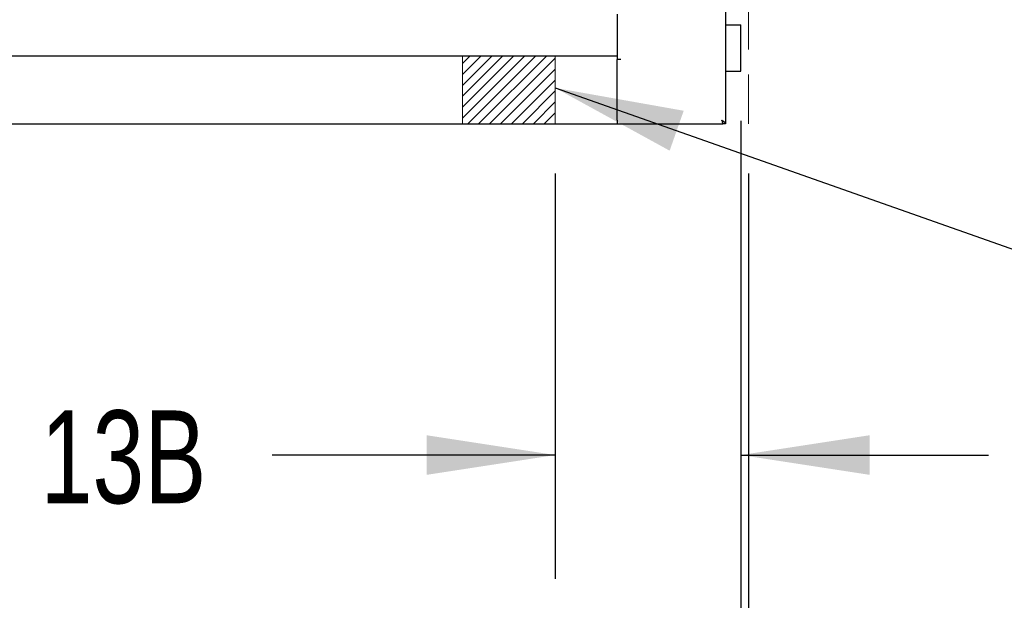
# Model space of a CAD drawing. Header units: inches. Extents: x 33 to 537, y 23 to 447.
# Tile 17 of 68: x 97 to 113, y 38 to 48. Entities that reach past the tile are written whole.
import ezdxf

# ---------------------------------------------------------------- set-up
doc = ezdxf.new("R2010")
doc.units = ezdxf.units.IN
doc.header["$LTSCALE"] = 16
doc.header["$MEASUREMENT"] = 0
doc.linetypes.add('HIDDEN', pattern=[0.075, 0.05, -0.025])
doc.layers.add('FORMAT', color=7, linetype='Continuous')
doc.styles.add('SLDTEXTSTYLE0', font='TXT', dxfattribs={"width": 0.75})
doc.dimstyles.new('SLDDIMSTYLE0', dxfattribs={"dimtxt": 1.5, "dimasz": 2.08, "dimexe": 0, "dimexo": 0.0625, "dimgap": 0.375, "dimtad": 0, "dimtih": 1, "dimtoh": 1, "dimdec": 0, "dimrnd": 1e-09, "dimzin": 12, "dimdsep": 46, "dimlunit": 5, "dimtxsty": 'SLDTEXTSTYLE0', "dimsah": 1, "dimcen": 0.09, "dimadec": 0, "dimazin": 3, "dimtfac": 1, "dimtdec": 0, "dimtofl": 0, "dimtmove": 0, "dimatfit": 3, "dimfxl": 0, "dimfrac": 2, "dimtolj": 1, "dimtzin": 12, "dimarcsym": 0})
doc.dimstyles.new('SLDDIMSTYLE1', dxfattribs={"dimtxt": 1.5, "dimasz": 2.08, "dimexe": 0, "dimexo": 0.0625, "dimgap": 0.375, "dimtad": 0, "dimtih": 1, "dimtoh": 1, "dimdec": 0, "dimrnd": 1e-09, "dimzin": 12, "dimdsep": 46, "dimlunit": 5, "dimtxsty": 'SLDTEXTSTYLE0', "dimsah": 1, "dimcen": 0.09, "dimadec": 0, "dimazin": 3, "dimtfac": 1, "dimtdec": 0, "dimtmove": 0, "dimatfit": 0, "dimfxl": 0, "dimfrac": 2, "dimtolj": 1, "dimtzin": 12, "dimarcsym": 0})
doc.dimstyles.new('SLDDIMSTYLE2', dxfattribs={"dimtxt": 0.18, "dimasz": 2.08, "dimexe": 0, "dimexo": 0.0625, "dimgap": 0, "dimtad": 0, "dimtih": 1, "dimtoh": 1, "dimdec": 0, "dimrnd": 1e-09, "dimzin": 0, "dimdsep": 46, "dimlunit": 5, "dimtxsty": 'Standard', "dimsah": 1, "dimcen": 0.09, "dimadec": 0, "dimazin": 0, "dimtfac": 2.08, "dimtdec": 0, "dimtofl": 0, "dimtmove": 0, "dimatfit": 3, "dimfxl": 0, "dimfrac": 2, "dimtolj": 1, "dimtzin": 0, "dimarcsym": 0})

# ---------------------------------------------------------------- blocks, each defined once
blk = doc.blocks.new('_D_1')
at = {"layer": 'FORMAT'}
for p, q in [((108.315, 45.967), (108.315, 38.567)), ((105.315, 45.117), (105.315, 38.567)), ((105.315, 40.567), (100.741, 40.567)), ((108.315, 40.567), (112.315, 40.567))]:
    blk.add_line(p, q, dxfattribs=at)
for points in [[(105.315, 40.567), (103.235, 40.887), (103.235, 40.247)], [(108.315, 40.567), (110.395, 40.247), (110.395, 40.887)]]:
    blk.add_solid(points, dxfattribs=at)
at = {"layer": 'FORMAT', "insert": (96.999, 41.288), "char_height": 1.5, "attachment_point": 1, "style": 'SLDTEXTSTYLE0'}
blk.add_mtext('13B', dxfattribs=at)
blk = doc.blocks.new('_D_4')
at = {"layer": 'FORMAT'}
for p, q in [((60.44, 45.117), (60.44, 29.883)), ((108.44, 45.117), (108.44, 29.883)), ((60.44, 31.883), (82.958, 31.883)), ((108.44, 31.883), (85.922, 31.883))]:
    blk.add_line(p, q, dxfattribs=at)
for points in [[(60.44, 31.883), (62.52, 31.563), (62.52, 32.203)], [(108.44, 31.883), (106.36, 32.203), (106.36, 31.563)]]:
    blk.add_solid(points, dxfattribs=at)
at = {"layer": 'FORMAT', "insert": (83.3, 32.605), "char_height": 1.5, "attachment_point": 1, "style": 'SLDTEXTSTYLE0'}
blk.add_mtext('5B', dxfattribs=at)
blk = doc.blocks.new('_D_6')
at = {"layer": 'FORMAT'}
for p, q in [((60.565, 45.967), (60.565, 33.011)), ((108.315, 45.967), (108.315, 33.011)), ((60.565, 35.011), (82.958, 35.011)), ((108.315, 35.011), (85.922, 35.011))]:
    blk.add_line(p, q, dxfattribs=at)
for points in [[(60.565, 35.011), (62.645, 34.691), (62.645, 35.331)], [(108.315, 35.011), (106.235, 35.331), (106.235, 34.691)]]:
    blk.add_solid(points, dxfattribs=at)
at = {"layer": 'FORMAT', "insert": (83.3, 35.733), "char_height": 1.5, "attachment_point": 1, "style": 'SLDTEXTSTYLE0'}
blk.add_mtext('2B', dxfattribs=at)

msp = doc.modelspace()

# ---------------------------------------------------------------- hatches: boundary and pattern name
at = {"layer": 'FORMAT'}
h = msp.add_hatch(dxfattribs=at)
h.set_pattern_fill('ANSI31', color=256, style=0)
h.paths.add_polyline_path([(105.315, 45.917), (105.315, 47.017), (103.815, 47.017), (103.815, 45.917)], flags=0)

# ---------------------------------------------------------------- linework, layer by layer
at = {"color": 7, "linetype": 'Continuous', "lineweight": 25}
for p, q in [((108.065, 57.105), (108.065, 45.917)), ((106.315, 47.692), (106.315, 47.017)), ((108.065, 47.517), (108.245, 47.517)), ((108.245, 47.517), (108.315, 47.517)), ((108.315, 46.767), (108.315, 47.517)), ((62.565, 47.017), (106.315, 47.017)), ((106.315, 47.017), (106.315, 46.959)), ((106.315, 45.975), (106.315, 46.959)), ((106.373, 46.955), (106.315, 46.955)), ((106.315, 45.975), (106.315, 46.955)), ((108.065, 46.767), (108.245, 46.767)), ((108.245, 46.767), (108.315, 46.767)), ((62.565, 45.917), (106.315, 45.917)), ((106.315, 45.975), (106.315, 45.917)), ((106.315, 45.917), (108.022, 45.917)), ((108.022, 45.917), (108.022, 45.943)), ((108.065, 45.917), (108.027, 45.917))]:
    msp.add_line(p, q, dxfattribs=at)
for points, knots in [([(108.027, 45.917), (108.026, 45.925), (108.024, 45.943), (108.014, 45.962), (108.008, 45.973), (108.007, 45.975)], [0, 0, 0, 0, 0.4529408, 0.908661, 1, 1, 1, 1]), ([(108.065, 45.917), (108.064, 45.922), (108.063, 45.931), (108.049, 45.946), (108.029, 45.961), (108.014, 45.97), (108.007, 45.975)], [0, 0, 0, 0, 0.254731, 0.509627, 0.764513, 1, 1, 1, 1]), ([(108.007, 45.975), (108.009, 45.967), (108.011, 45.952), (108.015, 45.933), (108.019, 45.919), (108.021, 45.918), (108.022, 45.917)], [0, 0, 0, 0, 0.250002, 0.500002, 0.749998, 1, 1, 1, 1]), ([(108.007, 45.975), (108.009, 45.972), (108.011, 45.967), (108.015, 45.96), (108.019, 45.956), (108.021, 45.955), (108.022, 45.955)], [0, 0, 0, 0, 0.25, 0.500001, 0.750003, 1, 1, 1, 1])]:
    msp.add_open_spline(points, degree=3, knots=knots, dxfattribs=at)
at = {"layer": 'FORMAT', "linetype": 'HIDDEN', "lineweight": 18}
for p, q in [((108.44, 45.917), (108.44, 56.281)), ((60.44, 45.917), (108.44, 45.917))]:
    msp.add_line(p, q, dxfattribs=at)
at = {"layer": 'FORMAT', "lineweight": 18}
for p, q in [((103.815, 45.917), (103.815, 47.017)), ((103.815, 47.017), (105.315, 47.017)), ((105.315, 45.917), (105.315, 47.017)), ((103.815, 45.917), (105.315, 45.917))]:
    msp.add_line(p, q, dxfattribs=at)

# ---------------------------------------------------------------- dimensions: what is measured, and where the dimension line sits
at = {"layer": 'FORMAT'}
for base, p1, p2, text, dimstyle, picture, middle in [((60.565, 35.011), (108.315, 46.767), (60.565, 46.767), '2B', 'SLDDIMSTYLE0', '_D_6', (84.44, 35.011)), ((108.315, 40.567), (105.315, 45.917), (108.315, 46.767), '13B', 'SLDDIMSTYLE1', '_D_1', (98.699, 40.567)), ((108.44, 31.883), (60.44, 45.917), (108.44, 45.917), '5B', 'SLDDIMSTYLE0', '_D_4', (84.44, 31.883))]:
    dim = msp.add_linear_dim(base=base, p1=p1, p2=p2, text=text, dimstyle=dimstyle, dxfattribs=at)
    dim.commit()
    dim.dimension.update_dxf_attribs({"geometry": picture, "text_midpoint": middle, "dimtype": 160})

# ---------------------------------------------------------------- leaders
msp.add_leader([(105.315, 46.498), (113.388, 43.653), (115.388, 43.653)], dimstyle='SLDDIMSTYLE2', dxfattribs=at)

doc.saveas('drawing.dxf')
